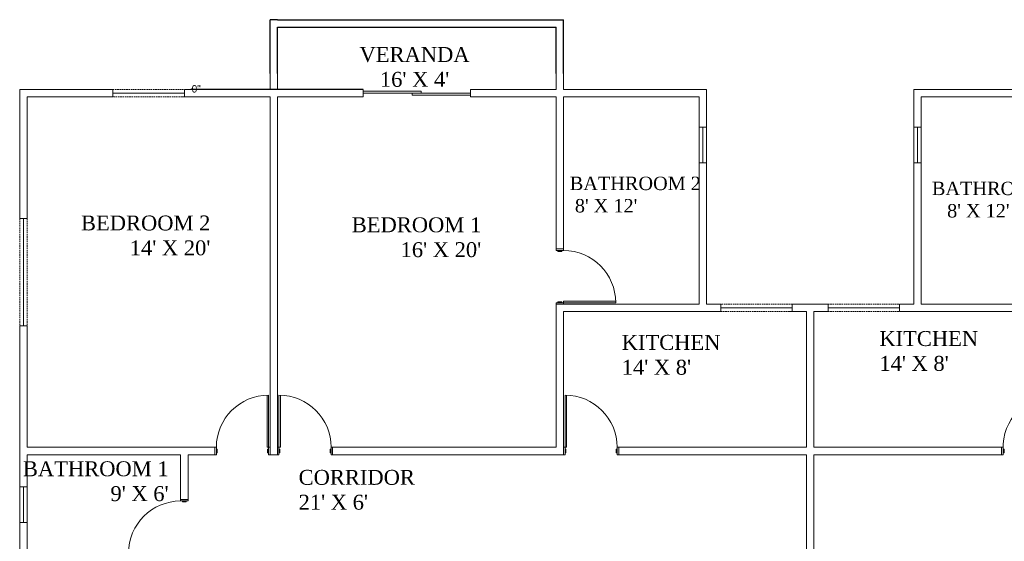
# Model space of a CAD drawing. Header units: inches. Extents: x 396 to 1457, y 126 to 901.
# Tile 2 of 3: x 396 to 1056, y 551 to 901. Entities that reach past the tile are written whole.
import ezdxf

# ---------------------------------------------------------------- set-up
doc = ezdxf.new("R2010")
doc.units = ezdxf.units.IN
doc.header["$MEASUREMENT"] = 0
doc.linetypes.add('DASHED2', pattern=[0.375, 0.25, -0.125])
doc.linetypes.add('DASHEDX2', pattern=[1.5, 1, -0.5])
doc.dimstyles.new('dim4', dxfattribs={"dimtxt": 5, "dimasz": 0.18, "dimexe": 0.18, "dimexo": 0.0625, "dimgap": 0.09, "dimtad": 0, "dimtih": 1, "dimtoh": 1, "dimdec": 4, "dimzin": 0, "dimdsep": 46, "dimlunit": 4, "dimtxsty": 'Standard', "dimcen": 0.09, "dimadec": 0, "dimazin": 0, "dimtfac": 1, "dimtdec": 4, "dimtofl": 0, "dimtmove": 0, "dimatfit": 3, "dimfxl": 1, "dimtolj": 1, "dimtzin": 0, "dimarcsym": 0})

# ---------------------------------------------------------------- blocks, each defined once
blk = doc.blocks.new('*D5')
at = {"color": 0, "lineweight": -2}
for p, q in [((626.04, 853.76), (510.69, 853.76)), ((568.54, 853.76), (510.69, 853.76)), ((510.87, 853.94), (510.87, 854.12)), ((510.87, 854.12), (511.05, 854.12)), ((510.87, 853.58), (510.87, 853.4))]:
    blk.add_line(p, q, dxfattribs=at)
at = {"color": 0}
for points in [[(510.84, 853.94), (510.9, 853.94), (510.87, 853.76)], [(510.84, 853.58), (510.9, 853.58), (510.87, 853.76)]]:
    blk.add_solid(points, dxfattribs=at)
at = {"layer": 'Defpoints', "color": 0}
for p in [(510.87, 853.76), (568.6, 853.76), (626.1, 853.76)]:
    blk.add_point(p, dxfattribs=at)
at = {"color": 0, "insert": (514.06, 854.12), "char_height": 5, "attachment_point": 5}
blk.add_mtext('\\A1;0"', dxfattribs=at)

msp = doc.modelspace()

# ---------------------------------------------------------------- linework, layer by layer
for p, q in [((568.59648, 900.48493), (563.60126, 900.48016)), ((563.60126, 895.48494), (563.60126, 900.48016)), ((568.59648, 900.48493), (595.90633, 900.51105)), ((595.91111, 900.51105), (634.92902, 900.51105)), ((634.92902, 900.51105), (692.80555, 900.51105)), ((692.80555, 900.51105), (728.43113, 900.51105)), ((728.43113, 900.51105), (750.98911, 900.51105)), ((751.00147, 900.51104), (755.61361, 900.49964)), ((755.61361, 900.49964), (760.60126, 900.48732)), ((760.60126, 894.52431), (760.60126, 900.48732)), ((563.60126, 884.74697), (563.60126, 895.48494)), ((568.60126, 895.48494), (595.91111, 895.51105)), ((568.60126, 884.74697), (568.60126, 895.48494)), ((595.91111, 895.51105), (634.92902, 895.51105)), ((634.92902, 895.51105), (692.80555, 895.51105)), ((692.80555, 895.51105), (728.43113, 895.51105)), ((728.43113, 895.51105), (750.98911, 895.51105)), ((750.98911, 895.51105), (755.60126, 895.49966)), ((755.60126, 894.52431), (755.60126, 895.49966)), ((755.60126, 885.08535), (755.60126, 894.52431)), ((760.60126, 885.08535), (760.60126, 894.52431)), ((563.60126, 864.43283), (563.60126, 884.74697)), ((568.60126, 864.43283), (568.60126, 884.74697)), ((755.60126, 864.43283), (755.60126, 885.08535)), ((760.60126, 864.43283), (760.60126, 885.08535))]:
    msp.add_line(p, q)
at = {"linetype": 'Continuous', "lineweight": 13}
for p, q in [((563.60126, 853.75822), (563.60126, 865.34553)), ((568.60126, 864.43283), (568.60126, 853.75822)), ((755.60126, 864.43283), (755.60126, 853.75822)), ((760.60126, 853.75822), (760.60126, 865.34553)), ((395.60126, 767.25822), (395.60126, 853.75822)), ((395.60126, 853.75822), (395.60126, 853.75822)), ((506.10126, 853.75822), (563.60126, 853.75822)), ((568.60126, 853.75822), (626.10126, 853.75822)), ((698.10126, 853.75822), (755.60126, 853.75822)), ((760.60126, 853.75822), (856.60126, 853.75822)), ((856.60126, 853.75822), (856.60126, 848.75822)), ((1091.60126, 853.75822), (995.60126, 853.75822)), ((995.60126, 828.50822), (995.60126, 853.75822)), ((400.60126, 848.75822), (400.60126, 767.25822)), ((851.60126, 848.75822), (851.60126, 828.50822)), ((856.60126, 848.75822), (856.60126, 828.50822)), ((856.60126, 804.50822), (856.60126, 709.75822)), ((995.60126, 774.25822), (995.60126, 804.50822)), ((755.60126, 746.75822), (760.60126, 746.75822)), ((755.60126, 745.75822), (755.60126, 746.75822)), ((756.85126, 745.75822), (756.85126, 745.15822)), ((756.85126, 745.15822), (759.35126, 745.15822)), ((759.35126, 745.15822), (759.35126, 745.75822)), ((755.60126, 709.75822), (755.60126, 710.75822)), ((755.60126, 710.75822), (756.85126, 710.75822)), ((755.60126, 709.75822), (760.60126, 709.75822)), ((756.85126, 710.75822), (756.85126, 711.35822)), ((756.85126, 711.35822), (759.35126, 711.35822)), ((756.85126, 710.75822), (758.10126, 710.75822)), ((758.10126, 710.75822), (759.35126, 710.75822)), ((759.35126, 711.35822), (759.35126, 710.75822)), ((759.35126, 710.75822), (760.60126, 710.75822)), ((760.60126, 711.75822), (795.58697, 711.75822)), ((760.60126, 709.75822), (760.60126, 711.75822)), ((760.60126, 710.75822), (795.60126, 710.75822)), ((923.60126, 709.75822), (914.10126, 709.75822)), ((923.60126, 709.75822), (928.60126, 709.75822)), ((928.60126, 709.75822), (938.10126, 709.75822)), ((928.60126, 704.75822), (938.10126, 704.75822)), ((395.60126, 695.25822), (395.60126, 587.25822)), ((400.60126, 613.75822), (400.60126, 695.25822)), ((561.60126, 613.75822), (561.60126, 648.74393)), ((562.60126, 613.75822), (562.60126, 648.75822)), ((569.60126, 613.75822), (569.60126, 648.75822)), ((570.60126, 613.75822), (570.60126, 648.74393)), ((761.60126, 613.75822), (761.60126, 648.75822)), ((762.60126, 613.75822), (762.60126, 648.74393)), ((400.60126, 608.75822), (400.60126, 587.25822)), ((526.60126, 608.75822), (526.60126, 613.75822)), ((526.60126, 613.75822), (527.60126, 613.75822)), ((527.60126, 608.75822), (526.60126, 608.75822)), ((528.20126, 612.50822), (527.60126, 612.50822)), ((527.60126, 610.00822), (528.20126, 610.00822)), ((528.20126, 610.00822), (528.20126, 612.50822)), ((563.60126, 613.75822), (561.60126, 613.75822)), ((562.00126, 610.00822), (562.00126, 612.50822)), ((562.00126, 612.50822), (562.60126, 612.50822)), ((562.60126, 610.00822), (562.00126, 610.00822)), ((562.60126, 612.50822), (562.60126, 613.75822)), ((562.60126, 611.25822), (562.60126, 612.50822)), ((562.60126, 610.00822), (562.60126, 611.25822)), ((562.60126, 608.75822), (562.60126, 610.00822)), ((563.60126, 608.75822), (562.60126, 608.75822)), ((568.60126, 613.75822), (570.60126, 613.75822)), ((568.60126, 608.75822), (569.60126, 608.75822)), ((569.60126, 612.50822), (569.60126, 613.75822)), ((569.60126, 611.25822), (569.60126, 612.50822)), ((570.20126, 612.50822), (569.60126, 612.50822)), ((569.60126, 610.00822), (569.60126, 611.25822)), ((569.60126, 608.75822), (569.60126, 610.00822)), ((569.60126, 610.00822), (570.20126, 610.00822)), ((570.20126, 610.00822), (570.20126, 612.50822)), ((604.00126, 610.00822), (604.00126, 612.50822)), ((604.00126, 612.50822), (604.60126, 612.50822)), ((604.60126, 610.00822), (604.00126, 610.00822)), ((605.60126, 613.75822), (604.60126, 613.75822)), ((604.60126, 613.75822), (604.60126, 612.50822)), ((604.60126, 611.25822), (604.60126, 612.50822)), ((604.60126, 611.25822), (604.60126, 610.00822)), ((604.60126, 610.00822), (604.60126, 608.75822)), ((604.60126, 608.75822), (605.60126, 608.75822)), ((605.60126, 608.75822), (605.60126, 613.75822)), ((760.60126, 608.75822), (760.60126, 613.75822)), ((760.60126, 613.75822), (762.60126, 613.75822)), ((760.60126, 608.75822), (761.60126, 608.75822)), ((761.60126, 612.50822), (761.60126, 613.75822)), ((761.60126, 611.25822), (761.60126, 612.50822)), ((762.20126, 612.50822), (761.60126, 612.50822)), ((761.60126, 610.00822), (761.60126, 611.25822)), ((761.60126, 608.75822), (761.60126, 610.00822)), ((761.60126, 610.00822), (762.20126, 610.00822)), ((762.20126, 610.00822), (762.20126, 612.50822)), ((796.00126, 610.00822), (796.00126, 612.50822)), ((796.00126, 612.50822), (796.60126, 612.50822)), ((796.60126, 610.00822), (796.00126, 610.00822)), ((797.60126, 613.75822), (796.60126, 613.75822)), ((796.60126, 608.75822), (797.60126, 608.75822)), ((797.60126, 608.75822), (797.60126, 613.75822)), ((1054.60126, 608.75822), (1054.60126, 613.75822)), ((1054.60126, 613.75822), (1055.60126, 613.75822)), ((1055.60126, 608.75822), (1054.60126, 608.75822)), ((1056.20126, 612.50822), (1055.60126, 612.50822)), ((1055.60126, 610.00822), (1056.20126, 610.00822)), ((1056.20126, 610.00822), (1056.20126, 612.50822)), ((503.60126, 578.75822), (508.60126, 578.75822)), ((503.60126, 577.75822), (503.60126, 578.75822)), ((508.60126, 577.75822), (503.60126, 577.75822)), ((504.85126, 577.75822), (504.85126, 577.15822)), ((504.85126, 577.15822), (507.35126, 577.15822)), ((507.35126, 577.15822), (507.35126, 577.75822)), ((508.60126, 578.75822), (508.60126, 577.75822)), ((395.60126, 534.75822), (395.60126, 563.25822)), ((400.60126, 541.75822), (400.60126, 557.71593))]:
    msp.add_line(p, q, dxfattribs=at)
at = {"lineweight": 13}
for p, q in [((458.10126, 853.75822), (395.60126, 853.75822)), ((458.10126, 848.75822), (458.10126, 853.75822)), ((506.10126, 848.75822), (506.10126, 853.75822)), ((626.10126, 848.75822), (626.10126, 853.75822)), ((665.10126, 852.50822), (626.10126, 852.50822)), ((665.10126, 851.25822), (665.10126, 852.50822)), ((698.10126, 852.50822), (698.10126, 853.75822)), ((698.10126, 851.25822), (698.10126, 852.50822)), ((458.10126, 848.75822), (400.60126, 848.75822)), ((506.10126, 851.25822), (458.10126, 851.25822)), ((563.60126, 848.75822), (503.60126, 848.75822)), ((563.60126, 848.75822), (563.60126, 608.75822)), ((626.10126, 848.75822), (568.60126, 848.75822)), ((568.60126, 848.75822), (568.60126, 608.75822)), ((698.10126, 851.25822), (626.10126, 851.25822)), ((659.10126, 850.00822), (659.10126, 851.25822)), ((698.10126, 850.00822), (659.10126, 850.00822)), ((698.10126, 850.00822), (698.10126, 851.25822)), ((698.10126, 848.75822), (698.10126, 850.00822)), ((755.60126, 848.75822), (698.10126, 848.75822)), ((755.60126, 745.75822), (755.60126, 848.75822)), ((760.60126, 745.75822), (760.60126, 848.75822)), ((760.60126, 848.75822), (851.60126, 848.75822)), ((1091.60126, 848.75822), (1000.60126, 848.75822)), ((1000.60126, 848.75822), (1000.60126, 828.50822)), ((851.60126, 828.50822), (856.60126, 828.50822)), ((854.10126, 804.50822), (854.10126, 828.50822)), ((1000.60126, 828.50822), (995.60126, 828.50822)), ((998.10126, 804.50822), (998.10126, 828.50822)), ((851.60126, 804.50822), (851.60126, 709.75822)), ((851.60126, 804.50822), (856.60126, 804.50822)), ((1000.60126, 804.50822), (995.60126, 804.50822)), ((1000.60126, 804.50822), (1000.60126, 709.75822)), ((995.60126, 774.25822), (995.60126, 709.75822)), ((400.60126, 767.25822), (395.60126, 767.25822)), ((398.10126, 695.25822), (398.10126, 767.25822)), ((760.60126, 745.75822), (755.60126, 745.75822)), ((755.60126, 613.75822), (755.60126, 710.75822)), ((760.60126, 709.75822), (755.60126, 709.75822)), ((851.60126, 709.75822), (760.60126, 709.75822)), ((856.60126, 709.75822), (866.10126, 709.75822)), ((866.10126, 709.75822), (866.10126, 704.75822)), ((914.10126, 707.25822), (866.10126, 707.25822)), ((914.10126, 704.75822), (914.10126, 709.75822)), ((938.10126, 704.75822), (938.10126, 709.75822)), ((938.10126, 707.25822), (986.10126, 707.25822)), ((995.60126, 709.75822), (986.10126, 709.75822)), ((986.10126, 709.75822), (986.10126, 704.75822)), ((1000.60126, 709.75822), (1096.60126, 709.75822)), ((760.60126, 608.75822), (760.60126, 704.75822)), ((866.10126, 704.75822), (760.60126, 704.75822)), ((923.60126, 704.75822), (911.60126, 704.75822)), ((923.60126, 613.75822), (923.60126, 704.75822)), ((928.60126, 613.75822), (928.60126, 704.75822)), ((986.10126, 704.75822), (995.60126, 704.75822)), ((995.60126, 704.75822), (1091.60126, 704.75822)), ((400.60126, 695.25822), (395.60126, 695.25822)), ((400.60126, 613.75822), (527.60126, 613.75822)), ((400.60126, 608.75822), (503.60126, 608.75822)), ((503.60126, 608.75822), (503.60126, 577.75822)), ((508.60126, 608.75822), (527.60126, 608.75822)), ((508.60126, 608.75822), (508.60126, 577.75822)), ((527.60126, 608.75822), (527.60126, 613.75822)), ((563.60126, 608.75822), (568.60126, 608.75822)), ((604.60126, 613.75822), (755.60126, 613.75822)), ((604.60126, 608.75822), (761.60126, 608.75822)), ((796.60126, 613.75822), (923.60126, 613.75822)), ((796.60126, 613.75822), (796.60126, 608.75822)), ((796.60126, 608.75822), (923.60126, 608.75822)), ((923.60126, 397.75822), (923.60126, 608.75822)), ((1055.60126, 613.75822), (928.60126, 613.75822)), ((1055.60126, 608.75822), (928.60126, 608.75822)), ((928.60126, 397.75822), (928.60126, 608.75822)), ((1055.60126, 613.75822), (1055.60126, 608.75822)), ((400.60126, 587.25822), (395.60126, 587.25822)), ((398.10126, 563.25822), (398.10126, 587.25822)), ((400.60126, 563.25822), (395.60126, 563.25822)), ((400.60126, 563.25822), (400.60126, 557.71593))]:
    msp.add_line(p, q, dxfattribs=at)
at = {"linetype": 'DASHEDX2', "lineweight": 13}
for p, q in [((458.10126, 853.75822), (506.10126, 853.75822)), ((506.10126, 848.75822), (458.10126, 848.75822)), ((395.60126, 767.25822), (395.60126, 695.25822)), ((400.60126, 767.25822), (400.60126, 695.25822)), ((914.10126, 709.75822), (866.10126, 709.75822)), ((938.10126, 709.75822), (986.10126, 709.75822)), ((866.10126, 704.75822), (914.10126, 704.75822)), ((938.10126, 704.75822), (986.10126, 704.75822))]:
    msp.add_line(p, q, dxfattribs=at)
at = {"linetype": 'DASHED2', "lineweight": 13}
for p, q in [((851.60126, 804.50822), (851.60126, 828.50822)), ((856.60126, 804.50822), (856.60126, 828.50822)), ((995.60126, 804.50822), (995.60126, 828.50822)), ((1000.60126, 804.50822), (1000.60126, 828.50822)), ((395.60126, 587.25822), (395.60126, 563.25822)), ((400.60126, 587.25822), (400.60126, 563.25822))]:
    msp.add_line(p, q, dxfattribs=at)
at = {"linetype": 'Continuous', "lineweight": 13}
for centre, start, end in [((760.60126, 710.75822), 0, 90), ((562.60126, 613.75822), 90, 180), ((569.60126, 613.75822), 0, 90), ((761.60126, 613.75822), 0, 90), ((1090.60126, 613.75822), 90, 182.04671244), ((503.60126, 542.75822), 90, 180)]:
    msp.add_arc(centre, 35, start, end, dxfattribs=at)

# ---------------------------------------------------------------- texts
at = {"linetype": 'Continuous', "lineweight": 13, "char_height": 10}
for s, insert, width, attachment_point in [("{\\fTimes New Roman|b0|i0|c0|p18;\\C43;\\c3649492;VERANDA\\P16' X 4'}", (660.61677, 855.35961), 62.6694621, 8), ("{\\fTimes New Roman|b0|i0|c0|p18;\\C43;\\c3649492;CORRIDOR\\P21' X 6'}", (582.78556, 598.61433), 120.5429653, 1)]:
    msp.add_mtext(s, dxfattribs=dict(at, insert=insert, width=width, attachment_point=attachment_point))
at = {"lineweight": 13}
for s, insert, char_height, width, attachment_point in [("{\\fTimes New Roman|b0|i0|c0|p18;\\C43;\\c3649492;   BATHROOM 2\\P    8' X 12' }", (754.59238, 795.26114), 9, 96.5192253, 1), ("{\\fTimes New Roman|b0|i0|c0|p18;\\C43;\\c3649492;BATHROOM 2\\P   8' X 12'}", (1007.81286, 791.88322), 9, 96.5192253, 1), ("{\\fTimes New Roman|b0|i0|c0|p18;\\C43;\\c3649492;BEDROOM 2\\P\\pi-3,l4.846,t4.846;14' X 20'}", (523.58138, 769.19033), 10, 115.6627646, 3), ("{\\fTimes New Roman|b0|i0|c0|p18;\\C43;\\c3649492;      BEDROOM 1\\P          16' X 20'}", (705.33281, 767.98027), 10, 112.9419806, 3), ("{\\fTimes New Roman|b0|i0|c0|p18;\\C43;\\c3649492;KITCHEN\\P14' X 8'}", (799.63875, 689.10501), 10, 119.478505, 1), ("{\\fTimes New Roman|b0|i0|c0|p18;\\C43;\\c3649492;KITCHEN\\P14' X 8'}", (972.54642, 691.705), 10, 119.478505, 1), ("{\\fTimes New Roman|b0|i0|c0|p18;\\C43;\\c3649492;BATHROOM 1\\P  9' X 6'\\P      }", (495.54057, 604.38259), 10, 96.6358867, 3)]:
    msp.add_mtext(s, dxfattribs=dict(at, insert=insert, char_height=char_height, width=width, attachment_point=attachment_point))

# ---------------------------------------------------------------- dimensions: what is measured, and where the dimension line sits
dim = msp.add_linear_dim(base=(510.8704265, 853.7582184), p1=(626.1012599, 853.7582182), p2=(568.6012602, 853.7582184), angle=270, dimstyle='dim4')
dim.commit()
dim.dimension.update_dxf_attribs({"geometry": '*D5', "text_midpoint": (514.0570931, 854.1182184)})

doc.saveas('drawing.dxf')
